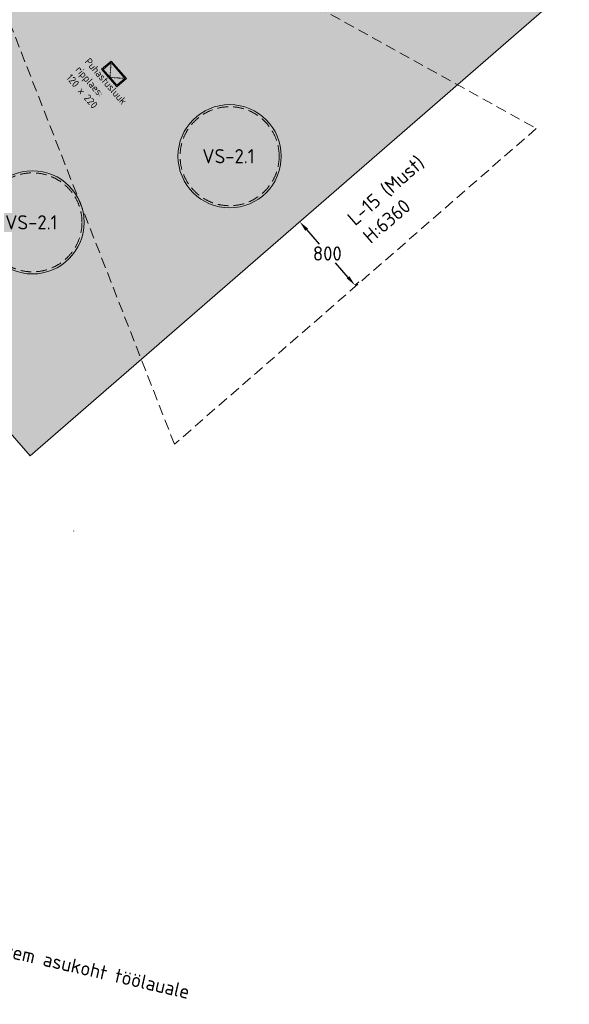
# Model space of a CAD drawing. Header units: millimetres. Extents: x 130528 to 177851, y 51760 to 113805.
# Tile 79 of 88: x 172253 to 177468, y 90997 to 100348. Entities that reach past the tile are written whole.
import ezdxf

# ---------------------------------------------------------------- set-up
doc = ezdxf.new("R2010")
doc.units = ezdxf.units.MM
doc.linetypes.add('Hidden', pattern=[4, 2, -2])
doc.linetypes.add('Hidden 100.00_ 50.00', pattern=[150, 100, -50])
doc.layers.get('0').update_dxf_attribs({"true_color": 0x000000})
for name, color, linetype, lineweight, true_color in [('_SA-LAGI', 7, 'Continuous', 9, 0x5b5b5b), ('_SA-LAGI_DIM', 250, 'Continuous', 0, 0x333333), ('_SA-LAGI_eriosade seadmed', 7, 'Continuous', 5, 0x9900cc), ('_SA-LAGI_hatch', 7, 'Continuous', 5, 0x787878), ('_SA-LAGI_tekst', 7, 'Continuous', 0, 0x7f4f3f), ('_SA-VALGUSTUS', 20, 'Continuous', 13, 0xff3f00)]:
    doc.layers.add(name, color=color, linetype=linetype, lineweight=lineweight, true_color=true_color)
doc.layers.add('_SA-MÄRKUSED', color=1, linetype='Continuous', true_color=0xff0000)
doc.styles.add('DIN Pro Light-Light', font='txt')
doc.styles.add('DIN Pro Medium-Medium', font='txt')
doc.dimstyles.new('INP_100_DIM', dxfattribs={"dimtxt": 135, "dimasz": 100, "dimexe": 50, "dimexo": 0.5, "dimgap": 20, "dimtad": 0, "dimtih": 1, "dimtoh": 1, "dimdec": 0, "dimzin": 1, "dimdsep": 46, "dimtxsty": 'DIN Pro Light-Light', "dimcen": 2.5, "dimadec": 1, "dimazin": 1, "dimtfac": 1, "dimtdec": 4, "dimtix": 1, "dimtofl": 0, "dimtmove": 1, "dimatfit": 3, "dimfxl": 1, "dimtolj": 1, "dimtzin": 1, "dimarcsym": 0})

# ---------------------------------------------------------------- blocks, each defined once
blk = doc.blocks.new('Puhastusluuk ripplaes 120x220')
at = {"layer": '_SA-LAGI_eriosade seadmed'}
for points in [[(-4.3, -162.7), (-83, -72.2), (83, 72.2), (161.7, -18.4)], [(-3.3, -148.6), (-68.9, -73.2), (82, 58.1), (147.6, -17.4)]]:
    blk.add_lwpolyline(points, close=True, dxfattribs=at)
at = {"layer": '_SA-LAGI_eriosade seadmed', "linetype": 'Hidden'}
blk.add_lwpolyline([(-68.9, -73.2), (72.2, -83), (82, 58.1)], dxfattribs=at)
blk = doc.blocks.new('VS-2.1 01')
at = {"color": 0}
blk.add_circle((0, 0), 490, dxfattribs=at)
at = {"color": 0, "linetype": 'Hidden 100.00_ 50.00', "lineweight": -2}
blk.add_circle((0, 0), 470, dxfattribs=at)
at = {"color": 0, "lineweight": -2, "insert": (-258.9, 67.9), "char_height": 135, "width": 1305.738, "attachment_point": 1, "style": 'DIN Pro Medium-Medium'}
blk.add_mtext('VS-2.1', dxfattribs=at)
blk = doc.blocks.new('*D210')
at = {"layer": '_SA-LAGI_DIM', "color": 0, "lineweight": -2}
for p, q in [((174909.3, 98428.6), (174871.9, 98396.2)), ((174975.3, 98353.5), (175095.1, 98215.7)), ((175368.9, 97900.7), (175249.1, 98038.5)), ((175434.9, 97825.5), (175472.3, 97858))]:
    blk.add_line(p, q, dxfattribs=at)
at = {"layer": '_SA-LAGI_DIM', "color": 0}
for points in [[(174987.9, 98364.4), (174962.7, 98342.6), (174909.7, 98429)], [(175356.4, 97889.7), (175381.5, 97911.6), (175434.5, 97825.2)]]:
    blk.add_solid(points, dxfattribs=at)
at = {"layer": 'Defpoints', "color": 0}
for p in [(174909.7, 98429), (175434.5, 97825.2), (175434.5, 97825.2)]:
    blk.add_point(p, dxfattribs=at)
at = {"layer": '_SA-LAGI_DIM', "color": 0, "insert": (175172.1, 98127.1), "char_height": 135, "attachment_point": 5, "style": 'DIN Pro Light-Light'}
blk.add_mtext('\\A1;800', dxfattribs=at)

msp = doc.modelspace()

# ---------------------------------------------------------------- hatches: boundary and pattern name
at = {"layer": '_SA-LAGI_hatch'}
h = msp.add_hatch(dxfattribs=at)
h.set_pattern_fill('Plus', color=256, scale=200, angle=41, style=0, pattern_type=2)
h.set_pattern_definition([(41, (-18.87, -16.4), (-131.2118, 150.94192), [50, -150]), (131, (16.4, -18.87), (-150.94192, -131.2118), [50, -150])])
h.paths.add_polyline_path([(166623.5, 113128.4), (177468.2, 100653), (172351.2, 96204.9), (161506.6, 108680.3)], flags=0)

# ---------------------------------------------------------------- linework, layer by layer
at = {"layer": '_SA-LAGI'}
msp.add_lwpolyline([(166623.5, 113128.4), (177468.2, 100653), (172351.2, 96204.9), (161506.6, 108680.3)], close=True, dxfattribs=at)
msp.add_lwpolyline([(166623.5, 113128.4), (177468.2, 100653), (172351.2, 96204.9), (161506.6, 108680.3)], close=True, dxfattribs=at)
at = {"layer": '_SA-LAGI_eriosade seadmed', "linetype": 'Hidden 100.00_ 50.00'}
msp.add_lwpolyline([(171272.1, 102584.7), (177155.1, 99314.7), (173721.6, 96315.6)], close=True, dxfattribs=at)
at = {"layer": '_SA-MÄRKUSED'}
msp.add_arc((172764.3, 95492), 1, 311, 41, dxfattribs=at)

# ---------------------------------------------------------------- block references
at = {"layer": '_SA-LAGI_eriosade seadmed', "rotation": 269.9999999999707}
msp.add_blockref('Puhastusluuk ripplaes 120x220', (173192.4, 99871.9, 2730), dxfattribs=at)
at = {"layer": '_SA-VALGUSTUS'}
for p in [(174244.7, 99050.8), (172373.8, 98422.8)]:
    msp.add_blockref('VS-2.1 01', p, dxfattribs=at)

# ---------------------------------------------------------------- texts
at = {"layer": '_SA-LAGI_eriosade seadmed', "insert": (172918.4, 99991.8, 39.8), "char_height": 70, "width": 1353.333, "attachment_point": 1, "rotation": 311, "style": 'DIN Pro Light-Light'}
msp.add_mtext('{\\fDIN Pro;Puhastusluuk }\\P{\\fDIN Pro;ripplaes:}\\P{\\fDIN Pro;120 x 220}\\P\\P', dxfattribs=at)
at = {"layer": '_SA-LAGI_tekst', "insert": (175347.4, 98485.6), "char_height": 135, "width": 2186.557, "attachment_point": 1, "rotation": 41, "style": 'DIN Pro Medium-Medium'}
msp.add_mtext('{\\fDIN Pro;L-15 (Must)}\\P{\\fDIN Pro;H:6360}\\P', dxfattribs=at)
at = {"layer": '_SA-MÄRKUSED', "insert": (171312.4, 91767.7), "char_height": 135, "width": 5729.016, "attachment_point": 1, "rotation": 347.0511, "style": 'DIN Pro Light-Light'}
msp.add_mtext('Tundub parem asukoht töölauale', dxfattribs=at)

# ---------------------------------------------------------------- dimensions: what is measured, and where the dimension line sits
at = {"layer": '_SA-LAGI_DIM'}
dim = msp.add_linear_dim(base=(175434.5, 97825.2), p1=(174909.7, 98429), p2=(175434.5, 97825.2), angle=131, dimstyle='INP_100_DIM', override={"dimtxt": 135, "dimasz": 100, "dimexe": 50, "dimexo": 0.5, "dimgap": 20, "dimdec": 0, "dimzin": 1, "dimtxsty": 'DIN Pro Light-Light', "dimsah": 0, "dimcen": 2.5, "dimadec": 1, "dimazin": 1, "dimtix": 0, "dimtmove": 0, "dimtzin": 1}, dxfattribs=at)
dim.commit()
dim.dimension.update_dxf_attribs({"geometry": '*D210', "text_midpoint": (175172.1, 98127.1)})

doc.saveas('drawing.dxf')
